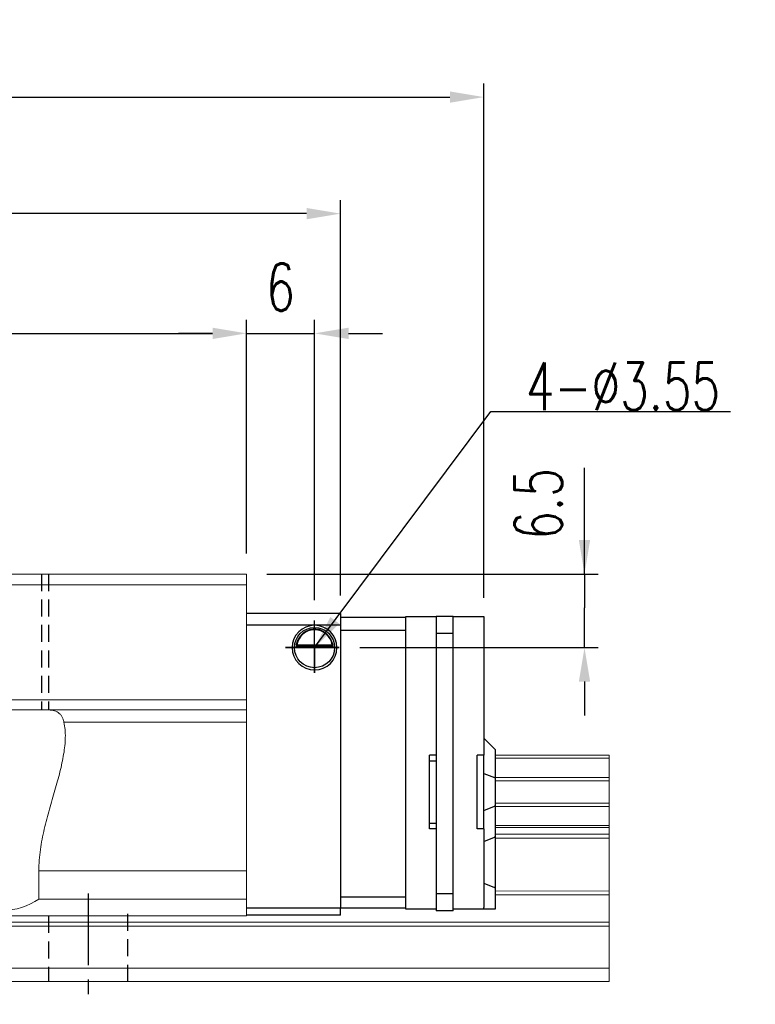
# Model space of a CAD drawing. Header units: millimetres. Extents: x 369 to 708, y 90 to 211.
# Tile 54 of 54: x 643 to 708, y 108 to 195. Entities that reach past the tile are written whole.
import ezdxf

# ---------------------------------------------------------------- set-up
doc = ezdxf.new("R2010")
doc.units = ezdxf.units.MM
doc.header["$PDSIZE"] = -1
doc.linetypes.add('CENTER', pattern=[10.16, 6.35, -1.27, 1.27, -1.27])
doc.linetypes.add('DASHED', pattern=[0.75, 0.5, -0.25])
for name, color, linetype in [('2', 7, 'Continuous'), ('CL', 1, 'CENTER'), ('DIM', 4, 'Continuous'), ('HID', 2, 'DASHED'), ('OUT', 3, 'Continuous')]:
    doc.layers.add(name, color=color, linetype=linetype)
doc.styles.add('DIM-7', font='SIMPLEX.shx', dxfattribs={"width": 0.7, "bigfont": 'chineset.shx'})
doc.dimstyles.new('CNS', dxfattribs={"dimtxt": 3.5, "dimasz": 2.5, "dimexe": 1, "dimexo": 1.5, "dimgap": 0.09, "dimtad": 0, "dimdsep": 46, "dimtxsty": 'DIM-7', "dimcen": 0.09, "dimclrd": 1, "dimclre": 1, "dimclrt": 4, "dimadec": 0, "dimazin": 0, "dimtfac": 1, "dimtix": 1, "dimtmove": 2, "dimatfit": 3, "dimfxl": 1, "dimtvp": 0.971429, "dimtolj": 1, "dimarcsym": 0})

# ---------------------------------------------------------------- blocks, each defined once
blk = doc.blocks.new('*D7')
at = {"layer": 'DEFPOINTS', "color": 0, "transparency": 16777216}
for p in [(566.57, 178.277), (566.57, 142.752), (671.17, 142.752)]:
    blk.add_point(p, dxfattribs=at)
at = {"layer": 'DIM', "color": 7, "lineweight": -2, "transparency": 16777216}
for p, q in [((566.57, 144.552), (566.57, 179.477)), ((671.17, 144.552), (671.17, 179.477)), ((668.17, 178.277), (569.57, 178.277))]:
    blk.add_line(p, q, dxfattribs=at)
at = {"layer": 'DIM', "color": 7, "transparency": 16777216}
for points in [[(569.57, 178.777), (569.57, 177.777), (566.57, 178.277)], [(668.17, 178.777), (668.17, 177.777), (671.17, 178.277)]]:
    blk.add_solid(points, dxfattribs=at)
at = {"layer": 'DIM', "color": 7, "transparency": 16777216, "insert": (618.87, 182.357), "char_height": 4.2, "attachment_point": 5, "style": 'DIM-7'}
blk.add_mtext('\\A1;104.6', dxfattribs=at)
blk = doc.blocks.new('*D9')
at = {"layer": 'DEFPOINTS', "color": 0, "transparency": 16777216}
for p in [(662.87, 146.452), (671.056, 139.952), (692.705, 139.952)]:
    blk.add_point(p, dxfattribs=at)
at = {"layer": 'DIM', "color": 7, "lineweight": -2, "transparency": 16777216}
for p, q in [((692.705, 146.452), (692.705, 155.828)), ((692.705, 149.452), (692.705, 152.452)), ((664.67, 146.452), (693.905, 146.452)), ((692.705, 146.452), (692.705, 143.452)), ((692.705, 142.952), (692.705, 143.452)), ((692.705, 139.952), (692.705, 142.952)), ((672.856, 139.952), (693.905, 139.952)), ((692.705, 136.952), (692.705, 133.952))]:
    blk.add_line(p, q, dxfattribs=at)
at = {"layer": 'DIM', "color": 7, "transparency": 16777216}
for points in [[(692.205, 149.452), (693.205, 149.452), (692.705, 146.452)], [(692.205, 136.952), (693.205, 136.952), (692.705, 139.952)]]:
    blk.add_solid(points, dxfattribs=at)
at = {"layer": 'DIM', "color": 7, "transparency": 16777216, "insert": (688.625, 152.64), "char_height": 4.2, "attachment_point": 5, "rotation": 90, "style": 'DIM-7'}
blk.add_mtext('\\A1;6.5', dxfattribs=at)
blk = doc.blocks.new('*D18')
at = {"layer": 'DEFPOINTS', "color": 0, "transparency": 16777216}
for p in [(683.82, 188.57), (553.921, 142.502), (683.82, 142.552)]:
    blk.add_point(p, dxfattribs=at)
at = {"layer": 'DIM', "color": 7, "lineweight": -2, "transparency": 16777216}
for p, q in [((553.921, 144.302), (553.921, 189.77)), ((683.82, 144.352), (683.82, 189.77)), ((556.921, 188.57), (680.82, 188.57))]:
    blk.add_line(p, q, dxfattribs=at)
at = {"layer": 'DIM', "color": 7, "transparency": 16777216}
for points in [[(556.921, 189.07), (556.921, 188.07), (553.921, 188.57)], [(680.82, 189.07), (680.82, 188.07), (683.82, 188.57)]]:
    blk.add_solid(points, dxfattribs=at)
at = {"layer": 'DIM', "color": 7, "transparency": 16777216, "insert": (618.871, 192.65), "char_height": 4.2, "attachment_point": 5, "style": 'DIM-7'}
blk.add_mtext('\\A1;129.9', dxfattribs=at)
blk = doc.blocks.new('*D65')
at = {"layer": 'DEFPOINTS', "color": 0, "transparency": 16777216}
for p in [(662.87, 167.705), (574.87, 146.452), (662.87, 146.452)]:
    blk.add_point(p, dxfattribs=at)
at = {"layer": 'DIM', "color": 7, "lineweight": -2, "transparency": 16777216}
for p, q in [((574.87, 148.252), (574.87, 168.905)), ((662.87, 148.252), (662.87, 168.905)), ((577.87, 167.705), (659.87, 167.705))]:
    blk.add_line(p, q, dxfattribs=at)
at = {"layer": 'DIM', "color": 7, "transparency": 16777216}
for points in [[(577.87, 168.205), (577.87, 167.205), (574.87, 167.705)], [(659.87, 168.205), (659.87, 167.205), (662.87, 167.705)]]:
    blk.add_solid(points, dxfattribs=at)
at = {"layer": 'DIM', "color": 7, "transparency": 16777216, "insert": (618.87, 171.785), "char_height": 4.2, "attachment_point": 5, "style": 'DIM-7'}
blk.add_mtext('\\A1;88', dxfattribs=at)
blk = doc.blocks.new('*D66')
at = {"layer": 'DEFPOINTS', "color": 0, "transparency": 16777216}
for p in [(668.87, 167.705), (662.87, 146.452), (668.87, 142.341)]:
    blk.add_point(p, dxfattribs=at)
at = {"layer": 'DIM', "color": 7, "lineweight": -2, "transparency": 16777216}
for p, q in [((662.87, 148.252), (662.87, 168.905)), ((668.87, 144.141), (668.87, 168.905)), ((659.87, 167.705), (656.87, 167.705)), ((662.87, 167.705), (668.87, 167.705)), ((671.87, 167.705), (674.87, 167.705))]:
    blk.add_line(p, q, dxfattribs=at)
at = {"layer": 'DIM', "color": 7, "transparency": 16777216}
for points in [[(659.87, 168.205), (659.87, 167.205), (662.87, 167.705)], [(671.87, 168.205), (671.87, 167.205), (668.87, 167.705)]]:
    blk.add_solid(points, dxfattribs=at)
at = {"layer": 'DIM', "color": 7, "transparency": 16777216, "insert": (665.87, 171.785), "char_height": 4.2, "attachment_point": 5, "style": 'DIM-7'}
blk.add_mtext('\\A1;6', dxfattribs=at)

msp = doc.modelspace()

# ---------------------------------------------------------------- linework, layer by layer
at = {"layer": '2', "color": 0, "linetype": 'Continuous'}
for p, q in [((671.17, 142.952), (662.87, 142.952)), ((671.17, 142.952), (671.17, 141.952)), ((671.17, 142.652), (676.92, 142.652)), ((676.92, 116.852), (676.92, 142.702)), ((676.92, 142.702), (679.62, 142.702)), ((681.12, 142.702), (679.62, 142.702)), ((679.62, 142.702), (679.62, 116.702)), ((681.12, 142.702), (683.82, 142.702)), ((681.12, 116.702), (681.12, 142.702)), ((683.82, 142.702), (683.82, 142.556)), ((662.87, 141.952), (671.17, 141.952)), ((671.17, 141.952), (671.17, 116.952)), ((683.82, 142.556), (683.82, 141.349)), ((676.92, 141.452), (671.17, 141.452)), ((681.12, 141.202), (679.62, 141.202)), ((683.82, 141.349), (683.82, 140.995)), ((683.82, 140.995), (683.82, 130.452)), ((670.644, 140.002), (667.096, 140.002)), ((667.238, 140.135), (670.502, 140.135)), ((667.315, 140.202), (670.425, 140.202)), ((684.77, 131.002), (683.82, 131.952)), ((679.62, 130.452), (679.02, 130.452)), ((679.02, 123.952), (679.02, 130.452)), ((683.22, 123.952), (683.22, 130.452)), ((683.82, 130.452), (683.22, 130.452)), ((683.82, 123.952), (683.82, 130.452)), ((684.82, 130.952), (684.77, 131.002)), ((684.82, 130.952), (684.82, 128.448)), ((679.02, 129.952), (679.62, 129.952)), ((683.82, 128.842), (684.77, 128.468)), ((684.82, 128.448), (684.77, 128.468)), ((684.82, 128.448), (684.82, 125.956)), ((683.82, 125.562), (684.77, 125.936)), ((684.82, 125.956), (684.77, 125.936)), ((684.82, 125.956), (684.82, 123.221)), ((679.02, 124.452), (679.62, 124.452)), ((679.62, 123.952), (679.02, 123.952)), ((683.82, 123.952), (683.22, 123.952)), ((683.82, 123.952), (683.82, 118.41)), ((683.82, 122.827), (684.77, 123.202)), ((684.82, 123.221), (684.77, 123.202)), ((684.82, 123.221), (684.82, 118.742)), ((683.82, 119.157), (684.77, 118.763)), ((683.82, 118.41), (683.82, 118.056)), ((684.82, 118.742), (684.77, 118.763)), ((684.82, 118.742), (684.82, 116.852)), ((671.17, 117.952), (676.92, 117.952)), ((681.12, 118.202), (679.62, 118.202)), ((683.82, 118.056), (683.82, 116.999)), ((671.17, 116.952), (662.87, 116.952)), ((671.17, 116.317), (671.17, 116.952)), ((676.92, 116.952), (671.17, 116.952)), ((679.62, 116.852), (676.92, 116.852)), ((681.12, 116.702), (679.62, 116.702)), ((683.82, 116.852), (681.12, 116.852)), ((683.82, 116.852), (683.82, 116.999)), ((684.77, 116.852), (683.82, 116.852)), ((684.82, 116.852), (684.77, 116.852)), ((671.17, 116.317), (662.869, 116.317))]:
    msp.add_line(p, q, dxfattribs=at)
for radius, start, end in [(1.975, 90, 270), (1.975, 270, 90), (1.575, 90, 170.8668), (1.575, 9.1332, 90)]:
    msp.add_arc((668.87, 139.952), radius, start, end, dxfattribs=at)
at = {"layer": '2', "color": 0, "linetype": 'Continuous', "extrusion": (0, 0, -1)}
for start, end in [(270, 90), (90, 270)]:
    msp.add_arc((-668.87, 139.952), 1.775, start, end, dxfattribs=at)
at = {"layer": '2', "color": 0, "linetype": 'Continuous'}
for points, knots in [([(668.87, 141.583), (668.719, 141.583), (668.566, 141.56), (668.249, 141.464), (668.083, 141.38), (667.813, 141.181), (667.699, 141.071), (667.527, 140.852), (667.461, 140.745), (667.355, 140.531), (667.314, 140.421), (667.265, 140.255), (667.25, 140.191), (667.238, 140.135)], [0, 0, 0, 0, 0.183798, 0.183798, 0.410489, 0.410489, 0.600027, 0.600027, 0.749109, 0.749109, 0.899192, 0.899192, 1, 1, 1, 1]), ([(670.502, 140.135), (670.486, 140.211), (670.464, 140.301), (670.4, 140.49), (670.358, 140.592), (670.253, 140.788), (670.189, 140.884), (670.017, 141.096), (669.899, 141.206), (669.639, 141.387), (669.495, 141.46), (669.192, 141.557), (669.03, 141.583), (668.87, 141.583)], [0, 0, 0, 0, 0.137686, 0.137686, 0.275472, 0.275472, 0.412356, 0.412356, 0.606431, 0.606431, 0.804639, 0.804639, 1, 1, 1, 1])]:
    msp.add_open_spline(points, degree=3, knots=knots, dxfattribs=at)
for points in [[(667.315, 140.202), (667.276, 140.17), (667.238, 140.135)], [(670.502, 140.135), (670.463, 140.17), (670.425, 140.202)]]:
    msp.add_open_spline(points, degree=2, dxfattribs=at)
at = {"layer": 'CL', "color": 0}
for p, q in [((668.87, 137.728), (668.87, 142.341)), ((671.056, 139.952), (666.308, 139.952)), ((666.308, 139.952), (668.87, 139.952)), ((648.87, 118.252), (648.87, 108.452))]:
    msp.add_line(p, q, dxfattribs=at)
at = {"layer": 'DIM', "color": 0}
for q in [(671.056, 139.952), (668.87, 137.728)]:
    msp.add_line((668.87, 139.952), q, dxfattribs=at)
at = {"layer": 'HID', "color": 0, "ltscale": 3}
for p, q in [((644.77, 146.452), (644.77, 134.452)), ((645.37, 146.452), (645.37, 134.452)), ((645.37, 116.252), (645.37, 110.452)), ((652.37, 116.452), (652.37, 110.452))]:
    msp.add_line(p, q, dxfattribs=at)
at = {"layer": 'OUT', "color": 0, "linetype": 'Continuous', "lineweight": 15}
for p, q in [((662.87, 146.452), (574.87, 146.452)), ((662.87, 146.452), (662.87, 116.252)), ((574.87, 145.502), (662.87, 145.502)), ((574.87, 135.352), (662.87, 135.352)), ((574.87, 134.452), (662.87, 134.452)), ((646.744, 133.366), (662.87, 133.366)), ((694.87, 130.452), (684.82, 130.452)), ((694.87, 130.452), (694.87, 130.196)), ((694.87, 130.196), (684.82, 130.196)), ((694.87, 130.196), (694.87, 128.486)), ((694.87, 128.486), (684.82, 128.486)), ((694.87, 128.192), (684.82, 128.192)), ((694.87, 128.486), (694.87, 128.192)), ((694.87, 128.192), (694.87, 126.212)), ((694.87, 126.212), (684.82, 126.212)), ((694.87, 126.212), (694.87, 125.917)), ((694.87, 125.917), (684.82, 125.917)), ((694.87, 125.917), (694.87, 124.237)), ((694.87, 124.237), (684.82, 124.237)), ((694.87, 124.073), (684.82, 124.073)), ((694.87, 123.479), (684.82, 123.479)), ((694.87, 124.237), (694.87, 124.073)), ((694.87, 124.073), (694.87, 123.479)), ((694.87, 123.479), (694.87, 123.125)), ((694.87, 123.125), (684.82, 123.125)), ((694.87, 123.125), (694.87, 118.459)), ((644.532, 120.252), (662.87, 120.252)), ((644.532, 120.252), (644.532, 117.752)), ((694.87, 118.459), (684.82, 118.456)), ((694.87, 118.459), (694.87, 118.106)), ((644.532, 117.752), (662.87, 117.752)), ((694.87, 118.106), (684.82, 118.106)), ((694.87, 118.106), (694.87, 115.699)), ((694.87, 115.699), (546.444, 115.699)), ((574.87, 116.252), (662.87, 116.252)), ((694.87, 115.699), (694.87, 115.345)), ((674.87, 115.345), (546.389, 115.345)), ((694.87, 115.345), (674.87, 115.345)), ((694.87, 115.345), (694.87, 111.652)), ((694.87, 111.652), (545.267, 111.652)), ((694.87, 111.652), (694.87, 110.452)), ((674.87, 110.452), (508.87, 110.452)), ((694.87, 110.452), (674.87, 110.452))]:
    msp.add_line(p, q, dxfattribs=at)
msp.add_arc((641.37, 122.252), 5.5, 234.9032, 305.0968, dxfattribs=at)
for points, knots in [([(646.744, 133.366), (646.721, 133.463), (646.695, 133.555), (646.632, 133.724), (646.596, 133.801), (646.513, 133.942), (646.467, 134.006), (646.363, 134.121), (646.304, 134.172), (646.114, 134.302), (645.967, 134.362), (645.629, 134.437), (645.441, 134.452), (645.238, 134.452)], [0, 0, 0, 0, 0.125, 0.125, 0.25, 0.25, 0.375, 0.375, 0.5, 0.5, 0.75, 0.75, 1, 1, 1, 1]), ([(644.532, 120.252), (644.532, 120.564), (644.544, 120.879), (644.59, 121.502), (644.623, 121.811), (644.751, 122.729), (644.872, 123.33), (645.152, 124.518), (645.311, 125.106), (645.635, 126.252), (645.799, 126.811), (646.112, 127.91), (646.26, 128.448), (646.523, 129.507), (646.637, 130.03), (646.806, 131.051), (646.859, 131.542), (646.873, 132.25), (646.867, 132.481), (646.827, 132.934), (646.793, 133.155), (646.744, 133.366)], [0, 0, 0, 0, 0.0625, 0.0625, 0.125, 0.125, 0.25, 0.25, 0.375, 0.375, 0.5, 0.5, 0.625, 0.625, 0.75, 0.75, 0.875, 0.875, 0.9375, 0.9375, 1, 1, 1, 1])]:
    msp.add_open_spline(points, degree=3, knots=knots, dxfattribs=at)

# ---------------------------------------------------------------- texts
at = {"layer": 'DIM', "color": 0, "insert": (687.537, 160.922), "char_height": 4.2, "attachment_point": 7, "style": 'DIM-7'}
msp.add_mtext('\\A1;4-%%C3.55', dxfattribs=at)

# ---------------------------------------------------------------- dimensions: what is measured, and where the dimension line sits
at = {"layer": 'DIM', "color": 0}
for base, p1, p2, picture, middle in [((683.82, 188.57), (553.921, 142.502), (683.82, 142.552), '*D18', (618.871, 192.65)), ((566.57, 178.277), (671.17, 142.752), (566.57, 142.752), '*D7', (618.87, 182.357)), ((662.87, 167.705), (574.87, 146.452), (662.87, 146.452), '*D65', (618.87, 171.785)), ((668.87, 167.705), (662.87, 146.452), (668.87, 142.341), '*D66', (665.87, 171.785))]:
    dim = msp.add_linear_dim(base=base, p1=p1, p2=p2, dimstyle='CNS', override={"dimscale": 1.2, "dimclrd": 7, "dimclre": 7, "dimclrt": 7}, dxfattribs=at)
    dim.commit()
    dim.dimension.update_dxf_attribs({"geometry": picture, "text_midpoint": middle})
dim = msp.add_linear_dim(base=(692.705, 139.952), p1=(662.87, 146.452), p2=(671.056, 139.952), angle=90, dimstyle='CNS', override={"dimscale": 1.2, "dimclrd": 7, "dimclre": 7, "dimclrt": 7, "dimtmove": 0}, dxfattribs=at)
dim.commit()
dim.dimension.update_dxf_attribs({"geometry": '*D9', "text_midpoint": (692.705, 152.64), "dimtype": 160})

# ---------------------------------------------------------------- leaders
at = {"layer": 'DIM', "color": 0, "annotation_type": 0, "has_hookline": 1, "hookline_direction": 0, "text_width": 18.06}
msp.add_leader([(668.87, 139.952), (684.429, 160.814), (687.429, 160.814)], dimstyle='CNS', override={"dimscale": 1.2, "dimgap": 0.09, "dimtad": 1, "dimclrd": 7, "dimclre": 4}, dxfattribs=at)

doc.saveas('drawing.dxf')
